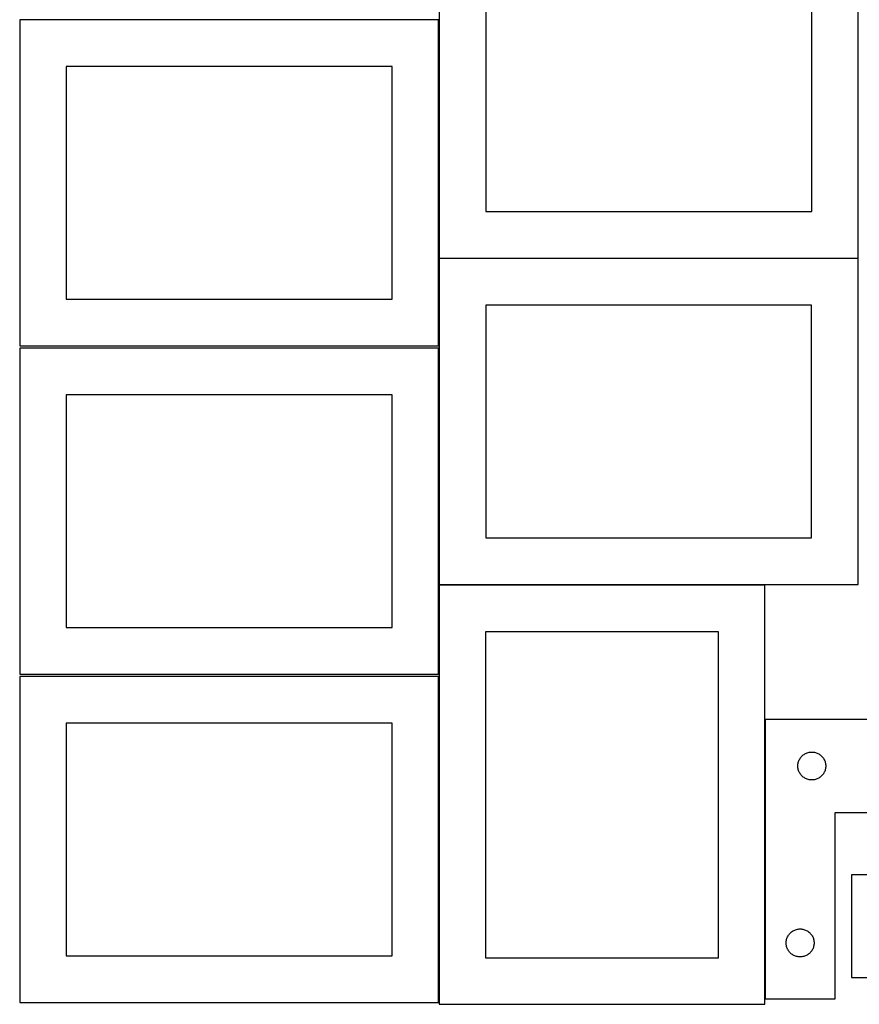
# Model space of a CAD drawing. Header units: millimetres. Extents: x 7 to 1243, y 7 to 2493.
# Tile 6 of 15: x 7 to 548, y 1063 to 1697. Entities that reach past the tile are written whole.
import ezdxf

# ---------------------------------------------------------------- set-up
doc = ezdxf.new("R2010")
doc.units = ezdxf.units.MM
doc.layers.add('CUT', color=7, linetype='CONTINUOUS', true_color=0x000000)

msp = doc.modelspace()

# ---------------------------------------------------------------- linework, layer by layer
at = {"layer": 'CUT'}
for p, q in [((276.93292, 1753.639345), (276.93292, 1543.639345)), ((546.93292, 1543.639345), (546.93292, 1753.639345)), ((306.93292, 1723.639345), (306.93292, 1573.639345)), ((516.93292, 1573.639345), (516.93292, 1723.639345)), ((276.520933, 1697.167665), (6.520933, 1697.167665)), ((6.520933, 1697.167665), (6.520933, 1487.167665)), ((276.520933, 1487.167665), (276.520933, 1697.167665)), ((246.520933, 1667.167665), (36.520933, 1667.167665)), ((36.520933, 1667.167665), (36.520933, 1517.167665)), ((246.520933, 1517.167665), (246.520933, 1667.167665)), ((306.93292, 1573.639345), (516.93292, 1573.639345)), ((546.891533, 1543.396188), (276.891533, 1543.396188)), ((276.891533, 1543.396188), (276.891533, 1333.396188)), ((276.93292, 1543.639345), (546.93292, 1543.639345)), ((546.891533, 1333.396188), (546.891533, 1543.396188)), ((36.520933, 1517.167665), (246.520933, 1517.167665)), ((516.891533, 1513.396188), (306.891533, 1513.396188)), ((306.891533, 1513.396188), (306.891533, 1363.396188)), ((516.891533, 1363.396188), (516.891533, 1513.396188)), ((6.520933, 1487.167665), (276.520933, 1487.167665)), ((276.520933, 1485.646669), (6.520933, 1485.646669)), ((6.520933, 1485.646669), (6.520933, 1275.646669)), ((276.520933, 1275.646669), (276.520933, 1485.646669)), ((246.520933, 1455.646669), (36.520933, 1455.646669)), ((36.520933, 1455.646669), (36.520933, 1305.646669)), ((246.520933, 1305.646669), (246.520933, 1455.646669)), ((306.891533, 1363.396188), (516.891533, 1363.396188)), ((276.789231, 1332.879205), (276.789231, 1062.879205)), ((486.789231, 1332.879205), (276.789231, 1332.879205)), ((276.891533, 1333.396188), (546.891533, 1333.396188)), ((486.789231, 1062.879205), (486.789231, 1332.879205)), ((36.520933, 1305.646669), (246.520933, 1305.646669)), ((306.789231, 1302.879205), (306.789231, 1092.879205)), ((456.789231, 1302.879205), (306.789231, 1302.879205)), ((456.789231, 1092.879205), (456.789231, 1302.879205)), ((6.520933, 1275.646669), (276.520933, 1275.646669)), ((276.520933, 1274.125673), (6.520933, 1274.125673)), ((6.520933, 1274.125673), (6.520933, 1064.125673)), ((276.520933, 1064.125673), (276.520933, 1274.125673)), ((246.520933, 1244.125673), (36.520933, 1244.125673)), ((36.520933, 1244.125673), (36.520933, 1094.125673)), ((246.520933, 1094.125673), (246.520933, 1244.125673)), ((487.001883, 1246.423399), (487.001883, 1066.423399)), ((637.001883, 1246.423399), (487.001883, 1246.423399)), ((512.501883, 1224.217628), (513.021285, 1224.495254)), ((513.021285, 1224.495254), (513.557732, 1224.738315)), ((513.557732, 1224.738315), (514.108928, 1224.94577)), ((514.108928, 1224.94577), (514.672512, 1225.116732)), ((514.672512, 1225.116732), (515.24607, 1225.250467)), ((515.24607, 1225.250467), (515.827148, 1225.346403)), ((515.827148, 1225.346403), (516.413255, 1225.40413)), ((516.413255, 1225.40413), (517.001883, 1225.423399)), ((517.001883, 1225.423399), (517.590511, 1225.40413)), ((517.590511, 1225.40413), (518.176619, 1225.346403)), ((518.176619, 1225.346403), (518.757696, 1225.250467)), ((518.757696, 1225.250467), (519.331255, 1225.116732)), ((519.331255, 1225.116732), (519.894839, 1224.94577)), ((519.894839, 1224.94577), (520.446034, 1224.738315)), ((520.446034, 1224.738315), (520.982482, 1224.495254)), ((520.982482, 1224.495254), (521.501883, 1224.217628)), ((508.07888, 1217.598135), (508.174816, 1218.179212)), ((508.174816, 1218.179212), (508.308551, 1218.752771)), ((508.308551, 1218.752771), (508.479512, 1219.316354)), ((508.479512, 1219.316354), (508.686968, 1219.86755)), ((508.686968, 1219.86755), (508.930029, 1220.403997)), ((508.930029, 1220.403997), (509.207655, 1220.923399)), ((509.207655, 1220.923399), (509.518657, 1221.423531)), ((509.518657, 1221.423531), (509.861703, 1221.902252)), ((509.861703, 1221.902252), (510.235325, 1222.357512)), ((510.235325, 1222.357512), (510.637922, 1222.78736)), ((510.637922, 1222.78736), (511.067771, 1223.189957)), ((511.067771, 1223.189957), (511.52303, 1223.563579)), ((511.52303, 1223.563579), (512.001751, 1223.906626)), ((512.001751, 1223.906626), (512.501883, 1224.217628)), ((521.501883, 1224.217628), (522.002015, 1223.906626)), ((522.002015, 1223.906626), (522.480736, 1223.563579)), ((522.480736, 1223.563579), (522.935996, 1223.189957)), ((522.935996, 1223.189957), (523.365844, 1222.78736)), ((523.365844, 1222.78736), (523.768442, 1222.357512)), ((523.768442, 1222.357512), (524.142063, 1221.902252)), ((524.142063, 1221.902252), (524.48511, 1221.423531)), ((524.48511, 1221.423531), (524.796112, 1220.923399)), ((524.796112, 1220.923399), (525.073738, 1220.403997)), ((525.073738, 1220.403997), (525.316799, 1219.86755)), ((525.316799, 1219.86755), (525.524255, 1219.316354)), ((525.524255, 1219.316354), (525.695216, 1218.752771)), ((525.695216, 1218.752771), (525.828951, 1218.179212)), ((525.828951, 1218.179212), (525.924887, 1217.598135)), ((508.001883, 1216.423399), (508.021153, 1217.012027)), ((508.021153, 1215.834771), (508.001883, 1216.423399)), ((508.021153, 1217.012027), (508.07888, 1217.598135)), ((508.07888, 1215.248663), (508.021153, 1215.834771)), ((508.174816, 1214.667586), (508.07888, 1215.248663)), ((508.308551, 1214.094028), (508.174816, 1214.667586)), ((508.479512, 1213.530444), (508.308551, 1214.094028)), ((508.686968, 1212.979248), (508.479512, 1213.530444)), ((508.930029, 1212.442801), (508.686968, 1212.979248)), ((509.207655, 1211.923399), (508.930029, 1212.442801)), ((509.518657, 1211.423267), (509.207655, 1211.923399)), ((524.796112, 1211.923399), (524.48511, 1211.423267)), ((525.073738, 1212.442801), (524.796112, 1211.923399)), ((525.316799, 1212.979248), (525.073738, 1212.442801)), ((525.524255, 1213.530444), (525.316799, 1212.979248)), ((525.695216, 1214.094028), (525.524255, 1213.530444)), ((525.828951, 1214.667586), (525.695216, 1214.094028)), ((525.924887, 1215.248663), (525.828951, 1214.667586)), ((525.924887, 1217.598135), (525.982614, 1217.012027)), ((525.982614, 1215.834771), (525.924887, 1215.248663)), ((525.982614, 1217.012027), (526.001883, 1216.423399)), ((526.001883, 1216.423399), (525.982614, 1215.834771)), ((509.861703, 1210.944546), (509.518657, 1211.423267)), ((510.235325, 1210.489287), (509.861703, 1210.944546)), ((510.637922, 1210.059438), (510.235325, 1210.489287)), ((511.067771, 1209.656841), (510.637922, 1210.059438)), ((511.52303, 1209.283219), (511.067771, 1209.656841)), ((512.001751, 1208.940173), (511.52303, 1209.283219)), ((512.501883, 1208.629171), (512.001751, 1208.940173)), ((513.021285, 1208.351545), (512.501883, 1208.629171)), ((513.557732, 1208.108483), (513.021285, 1208.351545)), ((514.108928, 1207.901028), (513.557732, 1208.108483)), ((514.672512, 1207.730067), (514.108928, 1207.901028)), ((515.24607, 1207.596332), (514.672512, 1207.730067)), ((515.827148, 1207.500395), (515.24607, 1207.596332)), ((516.413255, 1207.442669), (515.827148, 1207.500395)), ((517.001883, 1207.423399), (516.413255, 1207.442669)), ((517.590511, 1207.442669), (517.001883, 1207.423399)), ((518.176619, 1207.500395), (517.590511, 1207.442669)), ((518.757696, 1207.596332), (518.176619, 1207.500395)), ((519.331255, 1207.730067), (518.757696, 1207.596332)), ((519.894839, 1207.901028), (519.331255, 1207.730067)), ((520.446034, 1208.108483), (519.894839, 1207.901028)), ((520.982482, 1208.351545), (520.446034, 1208.108483)), ((521.501883, 1208.629171), (520.982482, 1208.351545)), ((522.002015, 1208.940173), (521.501883, 1208.629171)), ((522.480736, 1209.283219), (522.002015, 1208.940173)), ((522.935996, 1209.656841), (522.480736, 1209.283219)), ((523.365844, 1210.059438), (522.935996, 1209.656841)), ((523.768442, 1210.489287), (523.365844, 1210.059438)), ((524.142063, 1210.944546), (523.768442, 1210.489287)), ((524.48511, 1211.423267), (524.142063, 1210.944546)), ((532.001883, 1066.423399), (532.001883, 1186.423399)), ((532.001883, 1186.423399), (637.001883, 1186.423399)), ((650.540097, 1146.213076), (542.540097, 1146.213076)), ((542.540097, 1146.213076), (542.540097, 1080.213076)), ((505.001883, 1110.217628), (505.521285, 1110.495254)), ((505.521285, 1110.495254), (506.057732, 1110.738315)), ((506.057732, 1110.738315), (506.608928, 1110.94577)), ((506.608928, 1110.94577), (507.172512, 1111.116732)), ((507.172512, 1111.116732), (507.74607, 1111.250467)), ((507.74607, 1111.250467), (508.327148, 1111.346403)), ((508.327148, 1111.346403), (508.913255, 1111.40413)), ((508.913255, 1111.40413), (509.501883, 1111.423399)), ((509.501883, 1111.423399), (510.090511, 1111.40413)), ((510.090511, 1111.40413), (510.676619, 1111.346403)), ((510.676619, 1111.346403), (511.257696, 1111.250467)), ((511.257696, 1111.250467), (511.831255, 1111.116732)), ((511.831255, 1111.116732), (512.394839, 1110.94577)), ((512.394839, 1110.94577), (512.946034, 1110.738315)), ((512.946034, 1110.738315), (513.482482, 1110.495254)), ((513.482482, 1110.495254), (514.001883, 1110.217628)), ((500.57888, 1103.598135), (500.674816, 1104.179212)), ((500.674816, 1104.179212), (500.808551, 1104.752771)), ((500.808551, 1104.752771), (500.979512, 1105.316354)), ((500.979512, 1105.316354), (501.186968, 1105.86755)), ((501.186968, 1105.86755), (501.430029, 1106.403997)), ((501.430029, 1106.403997), (501.707655, 1106.923399)), ((501.707655, 1106.923399), (502.018657, 1107.423531)), ((502.018657, 1107.423531), (502.361703, 1107.902252)), ((502.361703, 1107.902252), (502.735325, 1108.357512)), ((502.735325, 1108.357512), (503.137922, 1108.78736)), ((503.137922, 1108.78736), (503.567771, 1109.189957)), ((503.567771, 1109.189957), (504.02303, 1109.563579)), ((504.02303, 1109.563579), (504.501751, 1109.906626)), ((504.501751, 1109.906626), (505.001883, 1110.217628)), ((514.001883, 1110.217628), (514.502015, 1109.906626)), ((514.502015, 1109.906626), (514.980736, 1109.563579)), ((514.980736, 1109.563579), (515.435996, 1109.189957)), ((515.435996, 1109.189957), (515.865844, 1108.78736)), ((515.865844, 1108.78736), (516.268442, 1108.357512)), ((516.268442, 1108.357512), (516.642063, 1107.902252)), ((516.642063, 1107.902252), (516.98511, 1107.423531)), ((516.98511, 1107.423531), (517.296112, 1106.923399)), ((517.296112, 1106.923399), (517.573738, 1106.403997)), ((517.573738, 1106.403997), (517.816799, 1105.86755)), ((517.816799, 1105.86755), (518.024255, 1105.316354)), ((518.024255, 1105.316354), (518.195216, 1104.752771)), ((518.195216, 1104.752771), (518.328951, 1104.179212)), ((518.328951, 1104.179212), (518.424887, 1103.598135)), ((500.501883, 1102.423399), (500.521153, 1103.012027)), ((500.521153, 1101.834771), (500.501883, 1102.423399)), ((500.521153, 1103.012027), (500.57888, 1103.598135)), ((500.57888, 1101.248663), (500.521153, 1101.834771)), ((500.674816, 1100.667586), (500.57888, 1101.248663)), ((500.808551, 1100.094028), (500.674816, 1100.667586)), ((500.979512, 1099.530444), (500.808551, 1100.094028)), ((501.186968, 1098.979248), (500.979512, 1099.530444)), ((501.430029, 1098.442801), (501.186968, 1098.979248)), ((501.707655, 1097.923399), (501.430029, 1098.442801)), ((502.018657, 1097.423267), (501.707655, 1097.923399)), ((517.296112, 1097.923399), (516.98511, 1097.423267)), ((517.573738, 1098.442801), (517.296112, 1097.923399)), ((517.816799, 1098.979248), (517.573738, 1098.442801)), ((518.024255, 1099.530444), (517.816799, 1098.979248)), ((518.195216, 1100.094028), (518.024255, 1099.530444)), ((518.328951, 1100.667586), (518.195216, 1100.094028)), ((518.424887, 1101.248663), (518.328951, 1100.667586)), ((518.424887, 1103.598135), (518.482614, 1103.012027)), ((518.482614, 1101.834771), (518.424887, 1101.248663)), ((518.482614, 1103.012027), (518.501883, 1102.423399)), ((518.501883, 1102.423399), (518.482614, 1101.834771)), ((36.520933, 1094.125673), (246.520933, 1094.125673)), ((306.789231, 1092.879205), (456.789231, 1092.879205)), ((502.361703, 1096.944546), (502.018657, 1097.423267)), ((502.735325, 1096.489287), (502.361703, 1096.944546)), ((503.137922, 1096.059438), (502.735325, 1096.489287)), ((503.567771, 1095.656841), (503.137922, 1096.059438)), ((504.02303, 1095.283219), (503.567771, 1095.656841)), ((504.501751, 1094.940173), (504.02303, 1095.283219)), ((505.001883, 1094.629171), (504.501751, 1094.940173)), ((505.521285, 1094.351545), (505.001883, 1094.629171)), ((506.057732, 1094.108483), (505.521285, 1094.351545)), ((506.608928, 1093.901028), (506.057732, 1094.108483)), ((507.172512, 1093.730067), (506.608928, 1093.901028)), ((507.74607, 1093.596332), (507.172512, 1093.730067)), ((508.327148, 1093.500395), (507.74607, 1093.596332)), ((508.913255, 1093.442669), (508.327148, 1093.500395)), ((509.501883, 1093.423399), (508.913255, 1093.442669)), ((510.090511, 1093.442669), (509.501883, 1093.423399)), ((510.676619, 1093.500395), (510.090511, 1093.442669)), ((511.257696, 1093.596332), (510.676619, 1093.500395)), ((511.831255, 1093.730067), (511.257696, 1093.596332)), ((512.394839, 1093.901028), (511.831255, 1093.730067)), ((512.946034, 1094.108483), (512.394839, 1093.901028)), ((513.482482, 1094.351545), (512.946034, 1094.108483)), ((514.001883, 1094.629171), (513.482482, 1094.351545)), ((514.502015, 1094.940173), (514.001883, 1094.629171)), ((514.980736, 1095.283219), (514.502015, 1094.940173)), ((515.435996, 1095.656841), (514.980736, 1095.283219)), ((515.865844, 1096.059438), (515.435996, 1095.656841)), ((516.268442, 1096.489287), (515.865844, 1096.059438)), ((516.642063, 1096.944546), (516.268442, 1096.489287)), ((516.98511, 1097.423267), (516.642063, 1096.944546)), ((542.540097, 1080.213076), (650.540097, 1080.213076)), ((487.001883, 1066.423399), (532.001883, 1066.423399)), ((6.520933, 1064.125673), (276.520933, 1064.125673)), ((276.789231, 1062.879205), (486.789231, 1062.879205))]:
    msp.add_line(p, q, dxfattribs=at)

doc.saveas('drawing.dxf')
